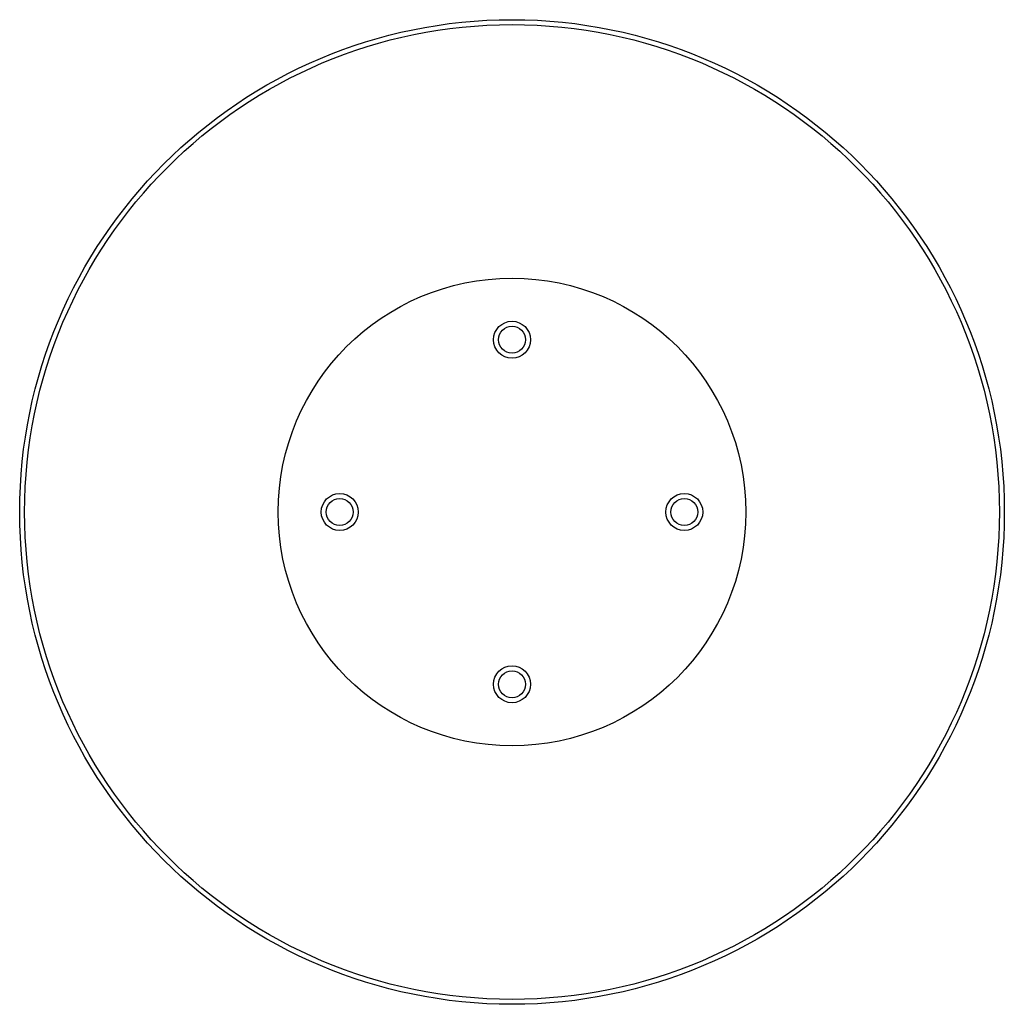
# Paper-space layout '_Inferior' of a CAD drawing. Header units: millimetres. Extents: x -255 to 145, y 444 to 844.
import ezdxf

# ---------------------------------------------------------------- set-up
doc = ezdxf.new("R2010")
doc.units = ezdxf.units.MM

psp = doc.layouts.new('_Inferior')

# ---------------------------------------------------------------- linework, layer by layer
at = {"color": 7, "linetype": 'Continuous', "lineweight": 25}
for centre, radius in [((-54.58, 644), 200), ((-54.58, 644), 198), ((-54.58, 644), 95), ((-54.58, 714), 7.5), ((-54.58, 714), 5.5), ((-124.58, 644), 7.5), ((-124.58, 644), 5.5), ((15.42, 644), 7.5), ((15.42, 644), 5.5), ((-54.58, 574), 7.5), ((-54.58, 574), 5.5)]:
    psp.add_circle(centre, radius, dxfattribs=at)

doc.saveas('drawing.dxf')
